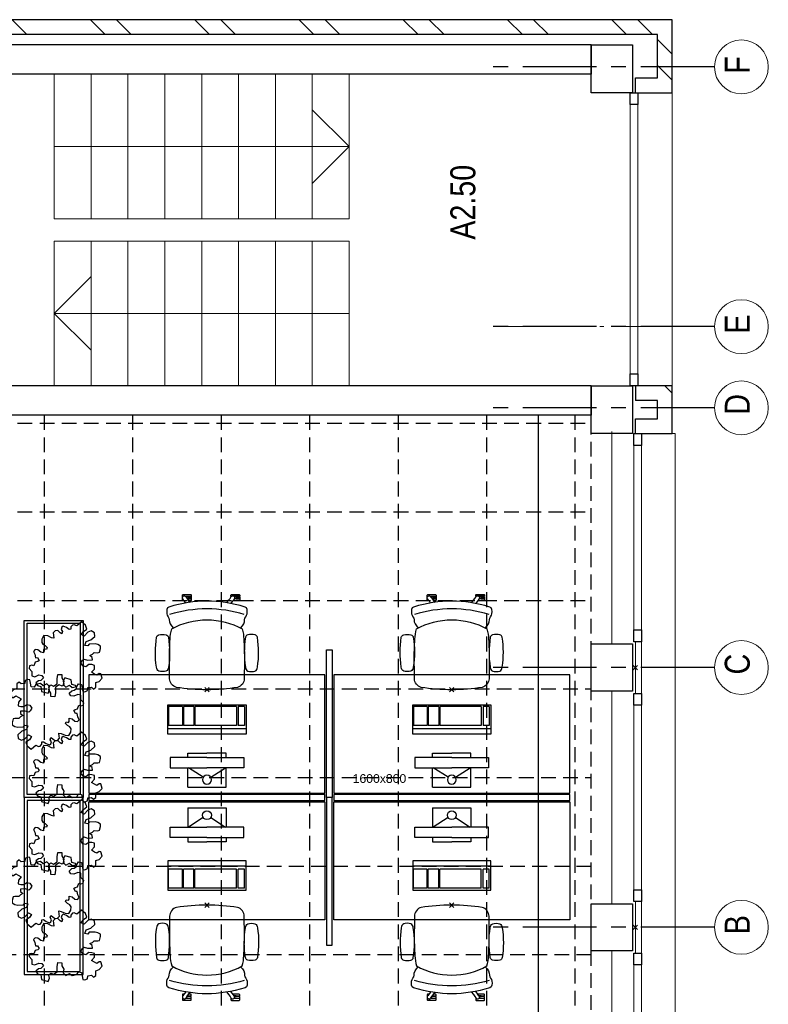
# Model space of a CAD drawing. Header units: millimetres. Extents: x 274596 to 660162, y 141333 to 298920.
# Tile 153 of 165: x 606286 to 611363, y 159873 to 166545. Entities that reach past the tile are written whole.
import ezdxf

# ---------------------------------------------------------------- set-up
doc = ezdxf.new("R2010")
doc.units = ezdxf.units.MM
doc.header["$LTSCALE"] = 400
doc.header["$PDMODE"] = 3
doc.header["$PDSIZE"] = 15
for name, pattern in [('CENTER', [2, 1.25, -0.25, 0.25, -0.25]), ('HIDDEN', [0.375, 0.25, -0.125]), ('STYLE_06', [1.041641, 0.625, -0.208282, 0.069427, -0.138931])]:
    doc.linetypes.add(name, pattern=pattern)
for name, color, linetype in [('-gd', 2, 'Continuous'), ('inlay', 6, 'Continuous'), ('inr', 4, 'Continuous'), ('plafond', 255, 'HIDDEN'), ('plant', 114, 'Continuous'), ('plat', 5, 'Continuous'), ('sona-s008_ip0', 7, 'Continuous'), ('stramien', 1, 'CENTER'), ('symbol', 1, 'Continuous'), ('timmerwerk-ge', 150, 'Continuous')]:
    doc.layers.add(name, color=color, linetype=linetype)
for name, color, linetype, lineweight in [('Buitenkozijnen', 140, 'Continuous', 15), ('mat-baksteen', 5, 'Continuous', 25), ('mat-beton (ihwg)', 5, 'Continuous', 25), ('None', 7, 'Continuous', 9), ('Ruimtenummers', 5, 'Continuous', 25)]:
    doc.layers.add(name, color=color, linetype=linetype, lineweight=lineweight)
doc.styles.add('Arial', font='arial.ttf', dxfattribs={"height": 211.666667})
doc.styles.add('Arial Narrow', font='ARIALN.TTF', dxfattribs={"height": 222.25})

# ---------------------------------------------------------------- blocks, each defined once
blk = doc.blocks.new('Kolom 280x320')
at = {"layer": 'mat-beton (ihwg)', "lineweight": 25}
blk.add_lwpolyline([(-300, 160), (-20, 160), (-20, -160), (-300, -160)], close=True, dxfattribs=at)
at = {"layer": 'None', "color": 92, "linetype": 'Continuous', "lineweight": 5}
blk.add_point((0, 0), dxfattribs=at)
blk = doc.blocks.new('*X1666')
at = {"layer": 'None', "lineweight": 9}
for p, q in [((-8638.9, -42580), (-8538.9, -42480)), ((-8462.5, -42580), (-8362.5, -42480))]:
    blk.add_line(p, q, dxfattribs=at)
blk = doc.blocks.new('*X1667')
at = {"layer": 'None', "lineweight": 9}
for p, q in [((-8328.9, -36613.2), (-8305.7, -36590)), ((-8328.9, -36789.6), (-8228.9, -36689.6)), ((-8328.9, -37320.3), (-8228.9, -37220.3)), ((-8328.9, -37496.7), (-8228.9, -37396.7)), ((-8328.9, -38027.4), (-8228.9, -37927.4)), ((-8328.9, -38203.8), (-8228.9, -38103.8)), ((-8328.9, -38734.5), (-8228.9, -38634.5)), ((-8328.9, -38910.9), (-8228.9, -38810.9)), ((-8328.9, -39441.6), (-8228.9, -39341.6)), ((-8328.9, -39618), (-8228.9, -39518)), ((-8328.9, -40148.7), (-8228.9, -40048.7)), ((-8328.9, -40325.1), (-8228.9, -40225.1)), ((-8328.9, -40855.9), (-8228.9, -40755.9)), ((-8328.9, -41032.2), (-8228.9, -40932.2)), ((-8328.9, -41563), (-8228.9, -41463)), ((-8328.9, -41739.3), (-8228.9, -41639.3)), ((-8328.9, -42270.1), (-8228.9, -42170.1)), ((-8328.9, -42446.5), (-8228.9, -42346.5))]:
    blk.add_line(p, q, dxfattribs=at)
blk = doc.blocks.new('*X1675')
at = {"layer": 'None', "lineweight": 9}
blk.add_line((-10760.2, -42580), (-10734.6, -42554.4), dxfattribs=at)
blk = doc.blocks.new('*X1676')
at = {"layer": 'None', "lineweight": 9}
blk.add_line((-10734.6, -42554.4), (-10708.9, -42528.7), dxfattribs=at)
blk = doc.blocks.new('Gevelpui best 1410 (2D)')
at = {"layer": 'Buitenkozijnen', "lineweight": 15}
for p, q in [((-260, 0), (-260, -1410)), ((-260, 0), (-210, 0)), ((-210, 0), (-210, -1410)), ((-260, -1410), (-210, -1410))]:
    blk.add_line(p, q, dxfattribs=at)
at = {"layer": 'Buitenkozijnen', "color": 92, "lineweight": 25}
for points in [[(-260, 0), (-210, 0), (-210, -80), (-260, -80)], [(-260, -1330), (-210, -1330), (-210, -1410), (-260, -1410)]]:
    blk.add_lwpolyline(points, close=True, dxfattribs=at)
at = {"layer": 'None', "color": 43, "linetype": 'Continuous', "lineweight": 9}
blk.add_line((-410, 15), (-410, -1425), dxfattribs=at)
blk = doc.blocks.new('*U50')
at = {"layer": 'Buitenkozijnen', "lineweight": 15}
for p, q in [((0, 25), (1985, 25)), ((0, -25), (0, 25)), ((1985, -25), (1985, 25)), ((0, -25), (1985, -25))]:
    blk.add_line(p, q, dxfattribs=at)
blk = doc.blocks.new('Gevelpui best 1985')
at = {"layer": 'Buitenkozijnen', "color": 43, "lineweight": 9}
blk.add_line((0, 259.8), (1985, 259.8), dxfattribs=at)
at = {"layer": 'Buitenkozijnen', "color": 92, "lineweight": 25}
for points in [[(0, -25), (0, 25), (80, 25), (80, -25)], [(1905, -25), (1905, 25), (1985, 25), (1985, -25)]]:
    blk.add_lwpolyline(points, close=True, dxfattribs=at)
at = {"layer": 'Buitenkozijnen'}
blk.add_blockref('*U50', (0, 0), dxfattribs=at)
blk = doc.blocks.new('SONA-S008_B2')
at = {"layer": '-gd'}
blk.add_open_spline([(-253, -509.5), (-87.8, -560.2), (87.8, -560.2), (253, -509.5)], degree=3, dxfattribs=at)
for points in [[(-206.6, -15.8), (-79.4, 5.3), (79.6, 5.3), (206.6, -15.8)], [(-253, -73.9), (-253.4, -51.6), (-233.1, -20.2), (-206.6, -15.8)], [(206.6, -15.8), (233.1, -20.2), (253.4, -51.6), (253, -73.9)], [(-325.3, -126.1), (-337, -131.7), (-340.4, -140.8), (-342.5, -153.6)], [(-277.9, -126.1), (-287.8, -121.3), (-315.3, -121.3), (-325.3, -126.1)], [(-260.7, -153.6), (-262.7, -140.8), (-266.2, -131.7), (-277.9, -126.1)], [(-253, -272.1), (-257.1, -206.8), (-252.1, -139.2), (-253, -73.9)], [(253, -73.9), (252.1, -139.2), (257.1, -206.8), (253, -272.1)], [(260.6, -153.6), (262.7, -140.8), (266.2, -131.7), (277.9, -126.1)], [(277.9, -126.1), (287.8, -121.3), (315.3, -121.3), (325.3, -126.1)], [(325.3, -126.1), (337, -131.7), (340.4, -140.8), (342.5, -153.6)], [(-342.5, -153.6), (-353.5, -221.1), (-351.5, -287.6), (-342.5, -355.4)], [(-260.7, -355.4), (-251.6, -287.6), (-249.7, -221.1), (-260.7, -153.6)], [(260.6, -355.4), (251.6, -287.6), (249.7, -221.1), (260.6, -153.6)], [(342.5, -153.6), (353.4, -221.1), (351.5, -287.6), (342.5, -355.4)], [(-250.7, -332.5), (-253.1, -331.7), (-255.4, -330.9), (-257.6, -330.2)], [(-255.2, -303.9), (-254.1, -304.3), (-252.9, -304.7), (-251.7, -305.1)], [(-238.9, -411.5), (-253, -365.7), (-250.2, -318.7), (-253, -272.1)], [(253, -272.1), (250.2, -318.7), (253, -365.7), (238.9, -411.5)], [(256.9, -323.2), (255, -323.8), (253.1, -324.4), (251, -325.1)], [(251.9, -297.7), (252.9, -297.4), (253.8, -297.1), (254.7, -296.8)], [(-342.5, -355.4), (-341.5, -363), (-333.6, -369.9), (-326.1, -371.8)], [(-326.1, -371.8), (-310.3, -375.7), (-292.8, -375.7), (-277, -371.8)], [(-277, -371.8), (-269.5, -369.9), (-261.7, -363), (-260.7, -355.4)], [(277, -371.8), (269.5, -369.9), (261.7, -363), (260.6, -355.4)], [(326.1, -371.8), (310.3, -375.7), (292.8, -375.7), (277, -371.8)], [(342.5, -355.4), (341.5, -363), (333.6, -369.9), (326.1, -371.8)], [(-227.3, -418.1), (-247.1, -436.6), (-255.7, -455.2), (-255.5, -473.7)], [(238.9, -411.5), (95.4, -494.5), (-95.5, -494.5), (-238.9, -411.5)], [(255.5, -473.7), (255.7, -455.2), (247.1, -436.6), (227.3, -418.1)], [(-272.1, -515.2), (-274.4, -533.8), (-273.7, -555.7), (-258.6, -560.1)], [(-255.5, -473.7), (-255.4, -489), (-270.3, -500.1), (-272.1, -515.2)], [(272.1, -515.2), (270.3, -500.1), (255.4, -489), (255.5, -473.7)], [(258.6, -560.1), (273.7, -555.6), (274.4, -533.8), (272.1, -515.2)], [(-258.6, -560.1), (-77.4, -613.6), (78.8, -613.6), (258.6, -560.1)], [(-185.5, -615.4), (-185.5, -615.4), (-176.5, -602.9), (-162.6, -583.8)], [(-134.5, -588.9), (-152.4, -613.6), (-164.7, -630.5), (-164.7, -630.5)], [(143.1, -630.4), (143.1, -630.4), (131.8, -614.9), (115.2, -592)], [(143.7, -587.5), (156, -604.4), (163.9, -615.2), (163.9, -615.2)], [(-222.5, -641.1), (-222.5, -641.1), (-222.4, -632.9), (-222.4, -632.9)], [(-218.8, -644.8), (-220.8, -644.8), (-222.5, -643.1), (-222.5, -641.1)], [(-222.4, -606.9), (-222.4, -604.9), (-220.7, -603.3), (-218.7, -603.3)], [(-222.4, -615.1), (-222.4, -615.1), (-222.4, -606.9), (-222.4, -606.9)], [(-218.8, -615.1), (-218.8, -615.1), (-222.4, -615.1), (-222.4, -615.1)], [(-222.4, -629.9), (-222.4, -629.9), (-222.4, -618.1), (-222.4, -618.1)], [(-222.4, -618.1), (-222.4, -618.1), (-198.5, -618.1), (-198.5, -618.1)], [(-198.6, -630), (-198.6, -630), (-222.4, -629.9), (-222.4, -629.9)], [(-222.4, -632.9), (-222.4, -632.9), (-218.8, -632.9), (-218.8, -632.9)], [(-198.5, -615.1), (-198.5, -615.1), (-218.8, -615.1), (-218.8, -615.1)], [(-218.8, -632.9), (-218.8, -632.9), (-198.6, -633), (-198.6, -633)], [(-166.5, -644.9), (-166.5, -644.9), (-218.8, -644.8), (-218.8, -644.8)], [(-218.7, -603.3), (-218.7, -603.3), (-192, -603.3), (-176.8, -603.3)], [(-198.6, -633), (-198.6, -633), (-198.6, -630), (-198.6, -630)], [(-198.6, -630), (-198.6, -630), (-186.7, -630), (-186.7, -630)], [(-198.6, -633), (-198.6, -633), (-186.7, -633), (-186.7, -633)], [(-198.5, -618.1), (-198.5, -618.1), (-198.5, -615.1), (-198.5, -615.1)], [(-198.5, -615.1), (-198.5, -615.1), (-186.7, -615.2), (-186.7, -615.2)], [(-198.5, -618.1), (-198.5, -618.1), (-189.1, -618.2), (-187.1, -618.2)], [(-182.7, -633.4), (-188.4, -629.2), (-189.7, -621.1), (-185.5, -615.4)], [(-185.4, -615.2), (-186.2, -615.2), (-186.7, -615.2), (-186.7, -615.2)], [(-186.7, -615.2), (-186.7, -615.2), (-186.7, -616.4), (-186.7, -617.3)], [(-185.9, -630), (-186.4, -630), (-186.7, -630), (-186.7, -630)], [(-186.7, -630), (-186.7, -630), (-186.7, -633), (-186.7, -633)], [(-186.7, -633), (-186.7, -633), (-185.3, -633), (-183.1, -633)], [(-164.7, -630.5), (-168.8, -636.2), (-176.9, -637.5), (-182.7, -633.4)], [(-182.7, -633.4), (-182.7, -633.4), (-182.7, -633.4), (-182.7, -633.4)], [(-167.1, -633), (-166.7, -633), (-166.5, -633), (-166.5, -633)], [(-166.5, -633), (-166.5, -633), (-162.9, -633.1), (-162.9, -633.1)], [(-162.9, -641.3), (-162.9, -643.3), (-164.5, -644.9), (-166.5, -644.9)], [(-162.8, -630.1), (-162.8, -630.1), (-163.4, -630.1), (-164.4, -630)], [(-162.9, -633.1), (-162.9, -633.1), (-162.9, -641.3), (-162.9, -641.3)], [(-162.8, -628), (-162.8, -629.2), (-162.8, -630.1), (-162.8, -630.1)], [(106.4, -606.6), (106.4, -604.6), (108, -603), (110, -603)], [(106.4, -614.8), (106.4, -614.8), (106.4, -606.6), (106.4, -606.6)], [(110.1, -614.8), (110.1, -614.8), (106.4, -614.8), (106.4, -614.8)], [(106.4, -629.7), (106.4, -629.7), (106.4, -617.8), (106.4, -617.8)], [(106.4, -617.8), (106.4, -617.8), (130.3, -617.8), (130.3, -617.8)], [(130.3, -629.6), (130.3, -629.6), (106.4, -629.7), (106.4, -629.7)], [(106.4, -640.9), (106.4, -640.9), (106.4, -632.7), (106.4, -632.7)], [(106.4, -632.7), (106.4, -632.7), (110.1, -632.7), (110.1, -632.7)], [(110.1, -644.5), (108.1, -644.5), (106.5, -642.9), (106.4, -640.9)], [(110, -603), (110, -603), (115.6, -603), (123.1, -603)], [(130.3, -614.8), (130.3, -614.8), (110.1, -614.8), (110.1, -614.8)], [(110.1, -632.7), (110.1, -632.7), (130.3, -632.6), (130.3, -632.6)], [(162.4, -644.4), (162.4, -644.4), (110.1, -644.5), (110.1, -644.5)], [(130.3, -617.8), (130.3, -617.8), (130.3, -614.8), (130.3, -614.8)], [(130.3, -614.8), (130.3, -614.8), (130.9, -614.8), (131.7, -614.8)], [(130.3, -617.8), (130.3, -617.8), (131.9, -617.8), (133.9, -617.8)], [(130.3, -632.6), (130.3, -632.6), (130.3, -629.6), (130.3, -629.6)], [(130.3, -629.6), (130.3, -629.6), (142.1, -629.6), (142.1, -629.6)], [(130.3, -632.6), (130.3, -632.6), (142.2, -632.6), (142.2, -632.6)], [(142.5, -629.6), (142.3, -629.6), (142.1, -629.6), (142.1, -629.6)], [(142.1, -629.6), (142.1, -629.6), (142.2, -632.6), (142.2, -632.6)], [(142.2, -632.6), (142.2, -632.6), (143.3, -632.6), (145.1, -632.6)], [(161.1, -633.2), (155.3, -637.4), (147.2, -636.1), (143.1, -630.4)], [(154.9, -602.9), (159.4, -602.9), (162.3, -602.9), (162.3, -602.9)], [(163.9, -615.2), (168.1, -621), (166.8, -629.1), (161.1, -633.2)], [(161.1, -633.2), (161.1, -633.2), (161.1, -633.2), (161.1, -633.2)], [(161.8, -632.6), (162.2, -632.6), (162.4, -632.6), (162.4, -632.6)], [(162.3, -602.9), (164.4, -602.9), (166, -604.6), (166, -606.6)], [(162.4, -632.6), (162.4, -632.6), (166, -632.6), (166, -632.6)], [(166, -640.8), (166, -642.8), (164.4, -644.4), (162.4, -644.4)], [(166, -614.8), (166, -614.8), (164.6, -614.8), (163.5, -614.8)], [(166, -629.6), (166, -629.6), (165.4, -629.6), (164.4, -629.6)], [(165.3, -617.8), (165.8, -617.8), (166, -617.8), (166, -617.8)], [(166, -606.6), (166, -606.6), (166, -614.8), (166, -614.8)], [(166, -617.8), (166, -617.8), (166, -618.6), (166, -619.9)], [(166, -625.7), (166, -627.8), (166, -629.6), (166, -629.6)], [(166, -632.6), (166, -632.6), (166, -640.8), (166, -640.8)]]:
    blk.add_open_spline(points, degree=3)
at = {"layer": 'sona-s008_ip0'}
blk.add_point((0, 0), dxfattribs=at)
blk = doc.blocks.new('SYMB-CMP4_B2')
for p, q in [((-130, 558.1), (130, 558.1)), ((-130, 558.1), (-130, 428.1)), ((130, 558.1), (130, 428.1)), ((-25.3, 491.9), (-125, 428.1)), ((25.3, 491.9), (125, 428.1)), ((-250, 358.1), (-250, 428.1)), ((-250, 428.1), (0, 428.1)), ((250, 428.1), (0, 428.1)), ((250, 358.1), (250, 428.1)), ((0, 358.1), (-250, 358.1)), ((-130, 358.1), (-130, 328.1)), ((0, 358.1), (250, 358.1)), ((130, 358.1), (130, 328.1)), ((-130, 328.1), (0, 328.1)), ((130, 328.1), (0, 328.1)), ((265, 200), (-265, 200)), ((-265, 200), (-265, 0)), ((265, 162.9), (-265, 162.9)), ((-166.8, 141.5), (-259.7, 141.5)), ((-259.7, 12.9), (-259.7, 141.5)), ((-166.8, 12.9), (-166.8, 141.5)), ((-88, 141.5), (-159.1, 141.5)), ((-159.1, 12.9), (-159.1, 141.5)), ((-88, 12.9), (-88, 141.5)), ((200.4, 141.5), (-81.5, 141.5)), ((-81.5, 12.9), (-81.5, 141.5)), ((200.4, 12.9), (200.4, 141.5)), ((254.7, 141.5), (212.3, 141.5)), ((212.3, 12.9), (212.3, 141.5)), ((254.7, 12.9), (254.7, 141.5)), ((265, 0), (265, 200)), ((-265, 0), (265, 0)), ((-166.8, 12.9), (-259.7, 12.9)), ((-88, 12.9), (-159.1, 12.9)), ((200.4, 12.9), (-81.5, 12.9)), ((254.7, 12.9), (212.3, 12.9))]:
    blk.add_line(p, q)
blk.add_circle((0, 508.1), 30)
blk = doc.blocks.new('SYMB-BM02_B2')
at = {"layer": 'plant'}
blk.add_lwpolyline([(98, 356), (66, 371), (46, 367), (23, 344), (26, 317), (5, 314), (-27, 337), (-68, 353), (-84, 340), (-93, 315), (-77, 290), (-84, 262), (-106, 274), (-134, 301), (-166, 298), (-190, 273), (-184, 246), (-181, 209), (-209, 214), (-256, 237), (-302, 241), (-315, 221), (-325, 198), (-329, 157), (-315, 134), (-286, 119), (-263, 95), (-270, 73), (-298, 80), (-306, 68), (-307, 29), (-341, 38), (-375, 66), (-406, 70), (-427, 48), (-413, 13), (-402, -28), (-381, -27), (-361, -62), (-377, -76), (-407, -84), (-423, -126), (-448, -119), (-475, -126), (-482, -158), (-448, -194), (-447, -249), (-411, -258), (-363, -237), (-327, -242), (-307, -272), (-338, -303), (-366, -308), (-398, -333), (-381, -365), (-338, -377), (-336, -406), (-332, -436), (-252, -458), (-234, -418), (-243, -383), (-220, -358), (-184, -372), (-140, -344), (-141, -283), (-132, -230), (-84, -233), (-86, -271), (-59, -312), (-68, -354), (-36, -386), (7, -361), (39, -388), (98, -377), (116, -344), (153, -351), (160, -393), (171, -436), (193, -440), (228, -426), (230, -390), (275, -385), (300, -408), (328, -386), (326, -329), (369, -315), (403, -276), (387, -222), (366, -221), (339, -240), (312, -226), (275, -205), (309, -165), (312, -121), (278, -112), (241, -110), (205, -137), (171, -126), (146, -92), (166, -59), (184, -44), (228, -57), (285, -55), (282, -25), (255, -2), (285, 14), (305, 34), (353, 32), (371, 38), (382, 84), (382, 111), (350, 130), (317, 139), (248, 136), (232, 114), (194, 121), (209, 166), (266, 187), (314, 230), (310, 274), (271, 296), (232, 280), (187, 233), (150, 251), (176, 290), (219, 319), (203, 365), (155, 404), (121, 376), (98, 356)], dxfattribs=at)
blk = doc.blocks.new('plat02')
at = {"layer": 'Buitenkozijnen', "color": 43, "lineweight": 9, "flags": 128}
blk.add_lwpolyline([(35310, 7403.78315), (35330, 7403.78315), (35330, 1748.78315), (35060, 1748.78315)], dxfattribs=at)
at = {"layer": 'Buitenkozijnen', "lineweight": 15}
for points in [[(35060, 5993.78315), (35100.04063, 5993.78315), (35100.04063, 5643.78315), (35060, 5643.78315)], [(35060, 4233.78315), (35100.04063, 4233.78315), (35100.04063, 3883.78315), (35060, 3883.78315)]]:
    blk.add_lwpolyline(points, close=True, dxfattribs=at)
at = {"layer": 'inlay'}
blk.add_line((34400.04063, 7528.78315), (34400.04063, 2658.74251), dxfattribs=at)
at = {"layer": 'inr'}
for points in [[(33004.37065, 5938.78315), (33004.37065, 4938.78315), (32964.37065, 4938.78315), (32964.37065, 5938.78315)], [(31354.37065, 4968.78315), (32954.37065, 4968.78315), (32954.37065, 5768.78315), (31354.37065, 5768.78315)], [(33014.37065, 4968.78315), (34614.37065, 4968.78315), (34614.37065, 5768.78315), (33014.37065, 5768.78315)], [(32954.37065, 4958.78315), (31354.37065, 4958.78315), (31354.37065, 4918.78315), (32954.37065, 4918.78315)], [(33004.37065, 3938.78315), (33004.37065, 4938.78315), (32964.37065, 4938.78315), (32964.37065, 3938.78315)], [(34614.37065, 4958.78315), (33014.37065, 4958.78315), (33014.37065, 4918.78315), (34614.37065, 4918.78315)], [(31354.37065, 4908.78315), (32954.37065, 4908.78315), (32954.37065, 4108.78315), (31354.37065, 4108.78315)], [(33014.37065, 4908.78315), (34614.37065, 4908.78315), (34614.37065, 4108.78315), (33014.37065, 4108.78315)]]:
    blk.add_lwpolyline(points, close=True, dxfattribs=at)
at = {"layer": 'mat-baksteen', "lineweight": 25}
for p, q in [((35310, 10208.78315), (29320, 10208.78315)), ((35310, 9713.78315), (35310, 10208.78315)), ((35210, 10108.78315), (29320, 10108.78315)), ((35210, 9813.78315), (35210, 10108.78315)), ((35060, 9813.78315), (35210, 9813.78315)), ((35060, 9713.78315), (35060, 9813.78315)), ((35060, 9813.78315), (35210, 9813.78315)), ((35060, 9713.78315), (35060, 9813.78315)), ((35060, 9713.78315), (35310, 9713.78315)), ((35060, 9713.78315), (35310, 9713.78315)), ((35060, 7728.78315), (35060, 7628.78315)), ((35310, 7728.78315), (35060, 7728.78315)), ((35310, 7403.78315), (35310, 7728.78315)), ((35210, 7628.78315), (35060, 7628.78315)), ((35210, 7503.78315), (35210, 7628.78315)), ((35060, 7503.78315), (35210, 7503.78315)), ((35060, 7403.78315), (35060, 7503.78315)), ((35060, 7403.78315), (35310, 7403.78315))]:
    blk.add_line(p, q, dxfattribs=at)
at = {"layer": 'mat-beton (ihwg)', "lineweight": 25}
for p, q in [((34760, 10038.74251), (29320, 10038.74251)), ((34760, 10038.74251), (34760, 9838.74251)), ((34760, 9838.74251), (29320, 9838.74251)), ((34760, 7728.78315), (29320, 7728.78315)), ((34760, 7728.78315), (29320, 7728.78315)), ((34760, 7728.78315), (34760, 7528.78315)), ((34760, 7728.78315), (34760, 7528.78315)), ((34760, 7528.78315), (29320, 7528.78315)), ((34760, 7528.78315), (29320, 7528.78315))]:
    blk.add_line(p, q, dxfattribs=at)
for points in [[(34760, 10038.74251), (35040, 10038.74251), (35040, 9713.78315), (34760, 9713.78315)], [(34760, 7728.78315), (35040, 7728.78315), (35040, 7403.78315), (34760, 7403.78315)]]:
    blk.add_lwpolyline(points, close=True, dxfattribs=at)
at = {"layer": 'None', "color": 140, "linetype": 'Continuous', "lineweight": 15}
for p, q in [((33118.8685, 9348.74251), (32868.8685, 9598.74251)), ((31118.8685, 9348.74251), (33118.8685, 9348.74251)), ((33118.8685, 9348.74251), (32868.8685, 9098.74251))]:
    blk.add_line(p, q, dxfattribs=at)
at = {"layer": 'None', "color": 43, "linetype": 'Continuous', "lineweight": 9}
for q in [(31368.8685, 8468.78315), (31368.8685, 7968.78315), (33118.8685, 8218.78315)]:
    blk.add_line((31118.8685, 8218.78315), q, dxfattribs=at)
at = {"layer": 'None', "color": 7, "linetype": 'STYLE_06', "lineweight": 9}
blk.add_line((35595.81418, 8128.78315), (34095.81418, 8128.78315), dxfattribs=at)
at = {"layer": 'None', "color": 140, "linetype": 'Continuous', "lineweight": 15}
for points in [[(31118.8685, 8858.74251), (31118.8685, 9838.74251), (31368.8685, 9838.74251), (31368.8685, 8858.74251)], [(31368.8685, 8858.74251), (31368.8685, 9838.74251), (31618.8685, 9838.74251), (31618.8685, 8858.74251)], [(31618.8685, 8858.74251), (31618.8685, 9838.74251), (31868.8685, 9838.74251), (31868.8685, 8858.74251)], [(31868.8685, 8858.74251), (31868.8685, 9838.74251), (32118.8685, 9838.74251), (32118.8685, 8858.74251)], [(32118.8685, 8858.74251), (32118.8685, 9838.74251), (32368.8685, 9838.74251), (32368.8685, 8858.74251)], [(32368.8685, 8858.74251), (32368.8685, 9838.74251), (32618.8685, 9838.74251), (32618.8685, 8858.74251)], [(32618.8685, 8858.74251), (32618.8685, 9838.74251), (32868.8685, 9838.74251), (32868.8685, 8858.74251)], [(32868.8685, 8858.74251), (32868.8685, 9838.74251), (33118.8685, 9838.74251), (33118.8685, 8858.74251)]]:
    blk.add_lwpolyline(points, close=True, dxfattribs=at)
at = {"layer": 'None', "color": 43, "linetype": 'Continuous', "lineweight": 9}
for points in [[(31118.8685, 7728.78315), (31118.8685, 8708.78315), (31368.8685, 8708.78315), (31368.8685, 7728.78315)], [(31368.8685, 7728.78315), (31368.8685, 8708.78315), (31618.8685, 8708.78315), (31618.8685, 7728.78315)], [(31618.8685, 7728.78315), (31618.8685, 8708.78315), (31868.8685, 8708.78315), (31868.8685, 7728.78315)], [(31868.8685, 7728.78315), (31868.8685, 8708.78315), (32118.8685, 8708.78315), (32118.8685, 7728.78315)], [(32118.8685, 7728.78315), (32118.8685, 8708.78315), (32368.8685, 8708.78315), (32368.8685, 7728.78315)], [(32368.8685, 7728.78315), (32368.8685, 8708.78315), (32618.8685, 8708.78315), (32618.8685, 7728.78315)], [(32618.8685, 7728.78315), (32618.8685, 8708.78315), (32868.8685, 8708.78315), (32868.8685, 7728.78315)], [(32868.8685, 7728.78315), (32868.8685, 8708.78315), (33118.8685, 8708.78315), (33118.8685, 7728.78315)]]:
    blk.add_lwpolyline(points, close=True, dxfattribs=at)
for centre in [(35778.4206, 9888.78332), (35778.4206, 8128.78315), (35778.4206, 7578.78315), (35778.4206, 5818.78332), (35778.4206, 4058.78332)]:
    blk.add_circle(centre, 182.60642, dxfattribs=at)
at = {"layer": 'stramien'}
for p, q in [((35595.81418, 9888.78332), (34095.81418, 9888.78332)), ((35595.81418, 8128.78315), (34095.81418, 8128.78315)), ((35595.81418, 7578.78315), (34095.81418, 7578.78315)), ((35595.81418, 5818.78332), (34095.81418, 5818.78332)), ((35595.81418, 4058.78332), (34095.81418, 4058.78332))]:
    blk.add_line(p, q, dxfattribs=at)
at = {"layer": 'timmerwerk-ge'}
for points in [[(30914.37065, 4938.78315), (30914.37065, 6138.78315), (31314.37065, 6138.78315), (31314.37065, 4938.78315)], [(30934.37065, 4958.78315), (30934.37065, 6118.78315), (31294.37065, 6118.78315), (31294.37065, 4958.78315)], [(30914.37065, 4938.78315), (30914.37065, 3738.78315), (31314.37065, 3738.78315), (31314.37065, 4938.78315)], [(30934.37065, 4918.78315), (30934.37065, 3758.78315), (31294.37065, 3758.78315), (31294.37065, 4918.78315)]]:
    blk.add_lwpolyline(points, close=True, dxfattribs=at)
at = {"layer": 'Buitenkozijnen', "color": 7, "rotation": 270}
blk.add_blockref('Gevelpui best 1985', (35050.22833, 9713.78315), dxfattribs=at)
at = {"layer": 'Buitenkozijnen', "color": 7}
for p in [(35310, 7403.78315), (35310, 5643.78315), (35310, 3883.78315)]:
    blk.add_blockref('Gevelpui best 1410 (2D)', p, dxfattribs=at)
at = {"layer": 'inr', "rotation": 180}
for p in [(32154.37065, 5668.78315), (33814.37065, 5668.78315)]:
    blk.add_blockref('SONA-S008_B2', p, dxfattribs=at)
at = {"layer": 'inr', "xscale": -1}
for p in [(32154.37065, 4208.78315), (33814.37065, 4208.78315)]:
    blk.add_blockref('SONA-S008_B2', p, dxfattribs=at)
at = {"layer": 'mat-baksteen', "rotation": 90}
for name in ['*X1667', '*X1666', '*X1676', '*X1675']:
    blk.add_blockref(name, (-7270, 18437.72378), dxfattribs=at)
at = {"layer": 'mat-beton (ihwg)', "color": 7}
for p in [(35060, 5818.78315), (35060, 4058.78315)]:
    blk.add_blockref('Kolom 280x320', p, dxfattribs=at)
at = {"layer": 'symbol', "xscale": 0.5599999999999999, "yscale": 0.5599999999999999, "zscale": 0.5599999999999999}
for p in [(31217.7312, 5901.49394), (31217.7312, 5155.00499), (31217.7312, 4695.6273), (31217.7312, 3949.13835)]:
    blk.add_blockref('SYMB-BM02_B2', p, dxfattribs=at)
at = {"layer": 'symbol', "xscale": 0.5599999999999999, "yscale": 0.5599999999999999, "zscale": 0.5599999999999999, "rotation": 180}
for p in [(31048.44785, 5492.49723), (31048.44785, 4286.63059)]:
    blk.add_blockref('SYMB-BM02_B2', p, dxfattribs=at)
at = {"layer": 'symbol', "xscale": -1, "rotation": 180}
for p in [(32154.37065, 5567.29445), (33814.37065, 5567.29445)]:
    blk.add_blockref('SYMB-CMP4_B2', p, dxfattribs=at)
at = {"layer": 'symbol'}
for p in [(32154.37065, 4310.27185), (33814.37065, 4310.27185)]:
    blk.add_blockref('SYMB-CMP4_B2', p, dxfattribs=at)
at = {"layer": 'None', "color": 8, "char_height": 169.33333, "attachment_point": 1, "rotation": 90, "style": 'Arial Narrow'}
for s, insert, width in [('F', (35665.66301, 9842.20708), 617.361), ('E', (35665.66301, 8082.20691), 132.5672189), ('D', (35665.66301, 7532.20691), 132.5672189), ('C', (35665.66301, 5772.20708), 617.361), ('B', (35665.66301, 4012.20708), 617.361)]:
    blk.add_mtext(s, dxfattribs=dict(at, insert=insert, width=width))
at = {"layer": 'plat', "insert": (33142.25477, 5096.59375), "char_height": 59.266667, "attachment_point": 1, "style": 'Arial'}
blk.add_mtext('1600x800', dxfattribs=at)
at = {"layer": 'Ruimtenummers', "insert": (33804.95174, 8718.3526), "char_height": 169.333333, "attachment_point": 1, "rotation": 90, "style": 'Arial Narrow'}
blk.add_mtext('A2.50', dxfattribs=at)

msp = doc.modelspace()

# ---------------------------------------------------------------- linework, layer by layer
at = {"layer": 'plafond'}
for p, q in [((606451.74537, 163864.52899), (606451.74537, 158634.52899)), ((607051.74537, 163864.52899), (607051.74537, 158634.52899)), ((607651.74537, 163864.52899), (607651.74537, 158634.52899)), ((608251.74537, 163864.52899), (608251.74537, 158634.52899)), ((608851.74537, 163864.52899), (608851.74537, 158634.52899)), ((609451.74537, 163864.52899), (609451.74537, 158634.52899)), ((610051.74537, 163864.52899), (610051.74537, 158634.52899)), ((602521.74537, 163809.52899), (610161.74537, 163809.52899)), ((602521.74537, 163209.52899), (610161.74537, 163209.52899)), ((602521.74537, 162609.52899), (610161.74537, 162609.52899)), ((602621.74537, 162009.52899), (610161.74537, 162009.52899)), ((602621.74537, 161409.52899), (610161.74537, 161409.52899)), ((596562.30821, 160809.52899), (610161.74537, 160809.52899)), ((596562.30821, 160209.52899), (610161.74537, 160209.52899))]:
    msp.add_line(p, q, dxfattribs=at)
msp.add_lwpolyline([(584201.74537, 162009.52899), (584201.74537, 158634.52899), (610161.74537, 158634.52899), (610161.74537, 163864.52899), (604721.74537, 163864.52899), (604721.74537, 166174.48836), (602521.74537, 166174.52899), (602521.74537, 162204.52899)], dxfattribs=at)

# ---------------------------------------------------------------- block references
at = {"layer": 'timmerwerk-ge'}
msp.add_blockref('plat02', (575401.74537, 156335.74585), dxfattribs=at)

doc.saveas('drawing.dxf')
